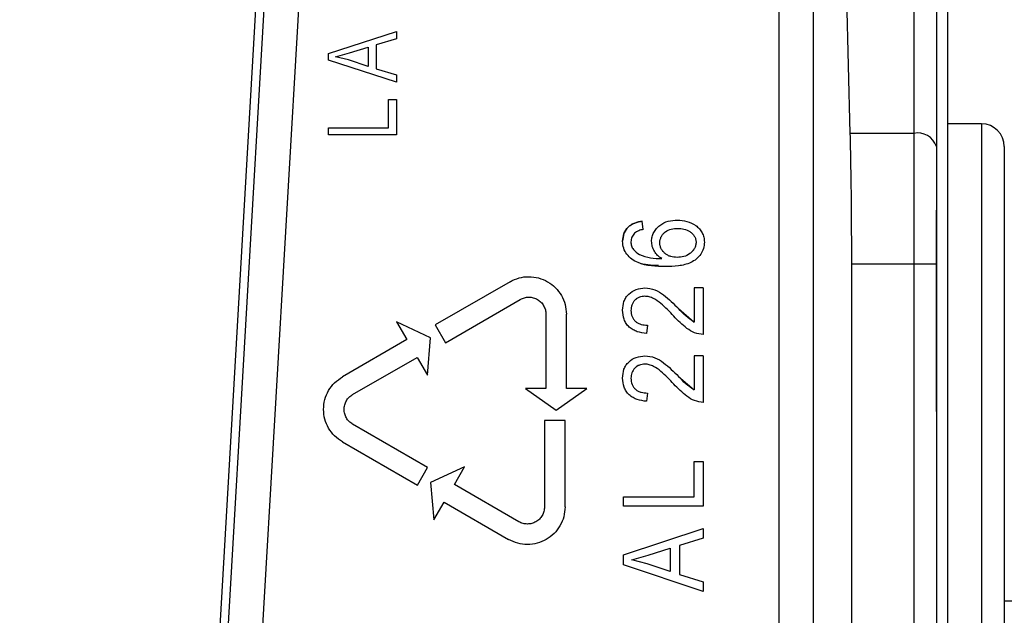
# Model space of a CAD drawing. Header units: inches. Extents: x 144.9 to 238.4, y 214.8 to 247.7.
# Tile 116 of 256: x 152.8162 to 152.9226, y 244.7195 to 244.7839. Entities that reach past the tile are written whole.
import ezdxf

# ---------------------------------------------------------------- set-up
doc = ezdxf.new("R2010")
doc.units = ezdxf.units.IN
doc.header["$LTSCALE"] = 0.25
doc.header["$MEASUREMENT"] = 0
doc.layers.add('ANNOTATIONS', color=1, linetype='Continuous')
doc.layers.add('MOTOR LH', color=7, linetype='Continuous')
doc.styles.add('ARIAL', font='arial.ttf', dxfattribs={"height": 0.09375})
doc.dimstyles.new('STANDARD$0', dxfattribs={"dimtxt": 0.09375, "dimasz": 0.09375, "dimexe": 0.03125, "dimexo": 0.046875, "dimgap": 0.09, "dimtad": 0, "dimtih": 1, "dimtoh": 1, "dimdec": 4, "dimzin": 0, "dimdsep": 46, "dimtxsty": 'ARIAL', "dimcen": 0.09, "dimadec": 0, "dimazin": 0, "dimtfac": 1, "dimtdec": 4, "dimtofl": 0, "dimtmove": 0, "dimatfit": 1, "dimfxl": 1, "dimtolj": 1, "dimtzin": 0, "dimarcsym": 0})

# ---------------------------------------------------------------- blocks, each defined once
blk = doc.blocks.new('*D64')
at = {"layer": 'ANNOTATIONS', "color": 0, "lineweight": -2, "transparency": 16777216}
for p, q in [((152.282684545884, 244.7210665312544), (152.282684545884, 245.6873671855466)), ((153.423309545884, 243.5376739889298), (153.423309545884, 245.6873671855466)), ((152.376434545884, 245.6561171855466), (152.5678870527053, 245.6561171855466)), ((153.329559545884, 245.6561171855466), (153.1381070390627, 245.6561171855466))]:
    blk.add_line(p, q, dxfattribs=at)
at = {"layer": 'ANNOTATIONS', "color": 0, "transparency": 16777216}
for points in [[(152.376434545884, 245.6717421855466), (152.376434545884, 245.6404921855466), (152.282684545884, 245.6561171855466)], [(153.329559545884, 245.6717421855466), (153.329559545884, 245.6404921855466), (153.423309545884, 245.6561171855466)]]:
    blk.add_solid(points, dxfattribs=at)
at = {"layer": 'defpoints', "color": 0, "transparency": 16777216}
for p in [(152.282684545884, 245.6561171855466), (152.282684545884, 244.6741915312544), (153.423309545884, 243.4907989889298)]:
    blk.add_point(p, dxfattribs=at)
at = {"layer": 'ANNOTATIONS', "color": 0, "transparency": 16777216, "insert": (152.852997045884, 245.6561171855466), "char_height": 0.09375, "attachment_point": 5, "style": 'ARIAL'}
blk.add_mtext('\\A1;18 5/8"', dxfattribs=at)
blk = doc.blocks.new('*D66')
at = {"layer": 'ANNOTATIONS', "color": 0, "lineweight": -2, "transparency": 16777216}
for p, q in [((151.9943491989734, 244.7850832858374), (151.9943491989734, 246.0537298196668)), ((153.423309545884, 243.5376739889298), (153.423309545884, 246.0537298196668)), ((152.0880991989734, 246.0224798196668), (152.5044876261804, 246.0224798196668)), ((153.329559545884, 246.0224798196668), (152.913171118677, 246.0224798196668))]:
    blk.add_line(p, q, dxfattribs=at)
at = {"layer": 'ANNOTATIONS', "color": 0, "transparency": 16777216}
for points in [[(152.0880991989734, 246.0381048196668), (152.0880991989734, 246.0068548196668), (151.9943491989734, 246.0224798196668)], [(153.329559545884, 246.0381048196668), (153.329559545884, 246.0068548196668), (153.423309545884, 246.0224798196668)]]:
    blk.add_solid(points, dxfattribs=at)
at = {"layer": 'defpoints', "color": 0, "transparency": 16777216}
for p in [(153.423309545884, 246.0224798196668), (151.9943491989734, 244.7382082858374), (153.423309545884, 243.4907989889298)]:
    blk.add_point(p, dxfattribs=at)
at = {"layer": 'ANNOTATIONS', "color": 0, "transparency": 16777216, "insert": (152.7088293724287, 246.0224798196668), "char_height": 0.09375, "attachment_point": 5, "style": 'ARIAL'}
blk.add_mtext('\\A1;24""', dxfattribs=at)

msp = doc.modelspace()

# ---------------------------------------------------------------- linework, layer by layer
at = {"layer": 'MOTOR LH'}
for p, q in [((152.9128211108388, 244.9719277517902), (152.9128211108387, 244.3821679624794)), ((152.9164628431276, 244.8085419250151), (152.9164628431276, 244.5398411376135)), ((152.8423961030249, 244.7973217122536), (152.8352916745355, 244.6744753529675)), ((152.9019546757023, 244.7974035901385), (152.9019546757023, 244.7177341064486)), ((152.8387346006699, 244.7179473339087), (152.8432764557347, 244.7963872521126)), ((152.8469589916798, 244.7961740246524), (152.842417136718, 244.7177341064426)), ((152.8982659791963, 244.7177341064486), (152.8982659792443, 244.7961740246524)), ((152.9059712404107, 244.7715900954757), (152.9055169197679, 244.7901703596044)), ((152.91528174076, 244.788759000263), (152.9152817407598, 244.7701787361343)), ((152.8495556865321, 244.7802423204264), (152.8569375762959, 244.782601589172)), ((152.8569375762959, 244.782601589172), (152.8569375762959, 244.7818046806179)), ((152.8518415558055, 244.7802887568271), (152.8538697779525, 244.780905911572)), ((152.8538697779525, 244.780905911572), (152.8538697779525, 244.7788312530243)), ((152.8569375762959, 244.7818046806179), (152.8547325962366, 244.7811590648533)), ((152.8547325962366, 244.7811590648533), (152.8547325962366, 244.7785795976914)), ((152.8495556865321, 244.7794948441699), (152.8495556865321, 244.7802423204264)), ((152.8503241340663, 244.7798693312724), (152.8518415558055, 244.7802887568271)), ((152.8517217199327, 244.7795263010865), (152.8503241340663, 244.7798693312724)), ((152.8569375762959, 244.7771370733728), (152.8495556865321, 244.7794948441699)), ((152.8538697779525, 244.7788312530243), (152.8517217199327, 244.7795263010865)), ((152.8547325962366, 244.7785795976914), (152.8569375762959, 244.7779354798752)), ((152.8569375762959, 244.7779354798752), (152.8569375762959, 244.7771370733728)), ((152.8560747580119, 244.7721806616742), (152.8560747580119, 244.7752484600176)), ((152.8560747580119, 244.7752484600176), (152.8569375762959, 244.7752484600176)), ((152.8569375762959, 244.7752484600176), (152.8569375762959, 244.7714137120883)), ((152.9201537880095, 244.7726167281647), (152.9164628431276, 244.7726167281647)), ((152.9201537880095, 244.7726165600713), (152.9201537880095, 244.5757663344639)), ((152.8495556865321, 244.7714137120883), (152.8495556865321, 244.7721806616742)), ((152.8495556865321, 244.7721806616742), (152.8560747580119, 244.7721806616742)), ((152.8569375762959, 244.7714137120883), (152.8495556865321, 244.7714137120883)), ((152.9128211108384, 244.7715900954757), (152.9059712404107, 244.7715900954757)), ((152.8835974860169, 244.7612028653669), (152.8834856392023, 244.7620976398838)), ((152.9061266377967, 244.5909065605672), (152.9061266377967, 244.7574765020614)), ((152.9061266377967, 244.7574765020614), (152.9152817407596, 244.7574765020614)), ((152.9152817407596, 244.7574765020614), (152.9152817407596, 244.5909065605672)), ((152.8691985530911, 244.7555486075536), (152.8610952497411, 244.7508701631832)), ((152.8890779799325, 244.7548723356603), (152.8890779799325, 244.7511813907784)), ((152.8900846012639, 244.7548723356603), (152.8890779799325, 244.7548723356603)), ((152.8900846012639, 244.7548723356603), (152.8900846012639, 244.7498392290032)), ((152.8622025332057, 244.7489522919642), (152.8703058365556, 244.7536307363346)), ((152.8730740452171, 244.7520325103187), (152.8730740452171, 244.7439833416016)), ((152.8752886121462, 244.7439833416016), (152.8752886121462, 244.7520325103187)), ((152.8874055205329, 244.7526441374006), (152.8890779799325, 244.7511813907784)), ((152.8569375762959, 244.7512049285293), (152.8580448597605, 244.7492870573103)), ((152.8606128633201, 244.749491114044), (152.8569375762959, 244.7512049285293)), ((152.8610952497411, 244.7508701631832), (152.8622025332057, 244.7489522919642)), ((152.8840448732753, 244.7508458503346), (152.8839330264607, 244.7499510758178)), ((152.8580448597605, 244.7492870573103), (152.8510740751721, 244.7452624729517)), ((152.8602594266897, 244.7454513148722), (152.8606128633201, 244.749491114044)), ((152.8521813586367, 244.7433446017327), (152.8591521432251, 244.7473691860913)), ((152.8591521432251, 244.7473691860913), (152.8602594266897, 244.7454513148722)), ((152.8890779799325, 244.7475351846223), (152.8890779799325, 244.7438442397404)), ((152.8900846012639, 244.7475351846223), (152.8890779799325, 244.7475351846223)), ((152.8900846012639, 244.7475351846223), (152.8900846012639, 244.7425020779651)), ((152.8874055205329, 244.7453069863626), (152.8890779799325, 244.7438442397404)), ((152.8708594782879, 244.7439833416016), (152.8741813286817, 244.7416573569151)), ((152.8730740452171, 244.7439833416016), (152.8708594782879, 244.7439833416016)), ((152.8741813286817, 244.7416573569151), (152.8775031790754, 244.7439833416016)), ((152.8775031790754, 244.7439833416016), (152.8752886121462, 244.7439833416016)), ((152.8840448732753, 244.7435086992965), (152.8839330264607, 244.7426139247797)), ((152.8729198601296, 244.7405500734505), (152.8729198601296, 244.7311931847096)), ((152.8751344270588, 244.7405500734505), (152.8729198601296, 244.7405500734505)), ((152.8751344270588, 244.7311931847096), (152.8751344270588, 244.7405500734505)), ((152.8602846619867, 244.7354697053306), (152.8521813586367, 244.740148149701)), ((152.8510740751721, 244.738230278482), (152.859177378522, 244.7335518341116)), ((152.8890779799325, 244.7323016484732), (152.8890779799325, 244.7361044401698)), ((152.8890779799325, 244.7361044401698), (152.8900846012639, 244.7361044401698)), ((152.8900846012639, 244.7361044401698), (152.8900846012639, 244.7312950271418)), ((152.8591773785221, 244.7335518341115), (152.8602846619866, 244.7354697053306)), ((152.8642881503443, 244.7355374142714), (152.8606128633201, 244.7338235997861)), ((152.8631808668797, 244.7336195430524), (152.8642881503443, 244.7355374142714)), ((152.8606128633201, 244.7338235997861), (152.8609662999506, 244.7297838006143)), ((152.8701516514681, 244.7295949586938), (152.8631808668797, 244.7336195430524)), ((152.8814723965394, 244.7312950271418), (152.8814723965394, 244.7323016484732)), ((152.8814723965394, 244.7323016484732), (152.8890779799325, 244.7323016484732)), ((152.8609662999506, 244.7297838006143), (152.8620735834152, 244.7317016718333)), ((152.8620735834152, 244.7317016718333), (152.8690443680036, 244.7276770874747)), ((152.8900846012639, 244.7312950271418), (152.8814723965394, 244.7312950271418)), ((152.8814723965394, 244.7260130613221), (152.8900846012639, 244.7288791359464)), ((152.8900846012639, 244.7288791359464), (152.8900846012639, 244.7278270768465)), ((152.8900846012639, 244.7278270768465), (152.8875121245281, 244.7270406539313)), ((152.8841392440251, 244.725979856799), (152.8865055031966, 244.7267313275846)), ((152.8865055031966, 244.7267313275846), (152.8865055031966, 244.7242060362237)), ((152.8875121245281, 244.7270406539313), (152.8875121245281, 244.7238984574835)), ((152.8814723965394, 244.7249190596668), (152.8814723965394, 244.7260130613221)), ((152.8823689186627, 244.7254678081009), (152.8841392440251, 244.725979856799)), ((152.8839994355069, 244.7250518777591), (152.8823689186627, 244.7254678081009)), ((152.8900846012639, 244.7220564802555), (152.8814723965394, 244.7249190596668)), ((152.8865055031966, 244.7242060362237), (152.8839994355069, 244.7250518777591)), ((152.8875121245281, 244.7238984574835), (152.8900846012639, 244.7231120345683)), ((152.8900846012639, 244.7231120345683), (152.8900846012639, 244.7220564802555)), ((153.0420595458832, 244.7210040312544), (152.9226144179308, 244.7210040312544))]:
    msp.add_line(p, q, dxfattribs=at)
for centre, radius, start, end in [((152.9201537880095, 244.7701560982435), 0.002460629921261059, 7.016709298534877e-15, 90), ((152.9132338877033, 244.7694590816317), 0.00217062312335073, 19.36244491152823, 100.9624221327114)]:
    msp.add_arc(centre, radius, start, end, dxfattribs=at)
for points, knots in [([(152.9061266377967, 244.7574765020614), (152.9061197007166, 244.7600001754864), (152.9061058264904, 244.7650475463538), (152.9060161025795, 244.7694092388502), (152.9059712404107, 244.7715900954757)], [0, 0, 0, 0, 0.4999976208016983, 1, 1, 1, 1]), ([(152.9226144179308, 244.7701560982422), (152.9226144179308, 244.7700184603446), (152.9226144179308, 244.7697389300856), (152.9226144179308, 244.7674351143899), (152.9226144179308, 244.7639475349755), (152.9226144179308, 244.7595467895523), (152.9226144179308, 244.7546149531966), (152.9226144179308, 244.7488117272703), (152.9226144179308, 244.7421686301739), (152.9226144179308, 244.7348076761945), (152.9226144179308, 244.7268528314), (152.9226144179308, 244.7184113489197), (152.9226144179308, 244.7087543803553), (152.9226144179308, 244.6978921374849), (152.9226144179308, 244.6860157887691), (152.9226144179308, 244.6741919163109), (152.9226144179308, 244.6623680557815), (152.9226144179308, 244.6504916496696), (152.9226144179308, 244.6396294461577), (152.9226144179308, 244.6299721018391), (152.9226144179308, 244.6215309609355), (152.9226144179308, 244.6135757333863), (152.9226144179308, 244.6062150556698), (152.9226144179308, 244.5995716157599), (152.9226144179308, 244.59376858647), (152.9226144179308, 244.5888364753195), (152.9226144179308, 244.5844358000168), (152.9226144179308, 244.5809481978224), (152.9226144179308, 244.5786440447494), (152.9226144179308, 244.5783645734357), (152.9226144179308, 244.5782269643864)], [0, 0, 0, 0, 0.03881583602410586, 0.07883149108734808, 0.1199756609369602, 0.1521373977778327, 0.1843034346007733, 0.2171495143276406, 0.2499999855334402, 0.2828460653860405, 0.3156965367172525, 0.3478582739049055, 0.3800243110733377, 0.4211646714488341, 0.4611831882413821, 0.4999999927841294, 0.538812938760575, 0.5788315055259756, 0.6199756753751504, 0.6521374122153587, 0.6843034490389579, 0.7171495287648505, 0.7499999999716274, 0.7828460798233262, 0.8156965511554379, 0.8478582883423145, 0.880024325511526, 0.9211646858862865, 0.9611822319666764, 0.9999999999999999, 0.9999999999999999, 0.9999999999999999, 0.9999999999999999]), ([(152.9152817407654, 244.741514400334), (152.9152817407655, 244.7460581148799), (152.9152817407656, 244.7536981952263), (152.9152817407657, 244.7605127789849), (152.9152817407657, 244.7632745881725)], [0, 0, 0, 0, 0.5947207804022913, 1, 1, 1, 1]), ([(152.8834856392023, 244.7620976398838), (152.8832080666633, 244.7620477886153), (152.8827882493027, 244.7619723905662), (152.8822840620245, 244.761716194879), (152.8819515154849, 244.7614516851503), (152.8816849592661, 244.7611271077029), (152.881422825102, 244.7606242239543), (152.8813854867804, 244.7602020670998), (152.8813605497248, 244.7599201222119)], [0, 0, 0, 0, 0.249991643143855, 0.3781023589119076, 0.5003632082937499, 0.6267372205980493, 0.7507098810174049, 1, 1, 1, 1]), ([(152.8813605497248, 244.7599201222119), (152.8813854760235, 244.7602020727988), (152.8814227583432, 244.7606237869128), (152.8816847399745, 244.7611266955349), (152.8819508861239, 244.7614510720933), (152.8822836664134, 244.761715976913), (152.8827878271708, 244.761972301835), (152.8832080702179, 244.7620477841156), (152.8834856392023, 244.7620976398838)], [0, 0, 0, 0, 0.2492903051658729, 0.3728640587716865, 0.4996353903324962, 0.621509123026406, 0.7500081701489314, 1, 1, 1, 1]), ([(152.8844922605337, 244.7599183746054), (152.8844950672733, 244.7600021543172), (152.8845006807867, 244.7601697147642), (152.8845620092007, 244.7604996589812), (152.8847144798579, 244.7608941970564), (152.885010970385, 244.7613039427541), (152.8854942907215, 244.7617678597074), (152.8862686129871, 244.7621506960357), (152.8869388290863, 244.7621898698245), (152.887274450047, 244.7622094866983)], [0, 0, 0, 0, 0.06266691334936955, 0.1253345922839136, 0.2504147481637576, 0.3755564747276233, 0.5007751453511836, 0.7500055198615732, 1, 1, 1, 1]), ([(152.887274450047, 244.7622094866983), (152.887625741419, 244.762184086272), (152.8883277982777, 244.7621333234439), (152.889136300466, 244.761744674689), (152.8896741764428, 244.7612900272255), (152.8899729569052, 244.7608509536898), (152.8901625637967, 244.76035255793), (152.8901851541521, 244.7600013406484), (152.8901964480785, 244.7598257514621)], [0, 0, 0, 0, 0.2499656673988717, 0.4995571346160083, 0.6243117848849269, 0.7497392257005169, 0.8748834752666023, 0.9999999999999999, 0.9999999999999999, 0.9999999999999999, 0.9999999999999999]), ([(152.887274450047, 244.7622094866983), (152.887625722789, 244.762184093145), (152.8883277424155, 244.7621333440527), (152.8891361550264, 244.7617447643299), (152.8896736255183, 244.7612903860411), (152.8899743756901, 244.7608513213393), (152.8901264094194, 244.7604352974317), (152.8901875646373, 244.7600890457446), (152.89019348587, 244.7599135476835), (152.8901964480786, 244.7598257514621)], [0, 0, 0, 0, 0.2499138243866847, 0.4994535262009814, 0.6239337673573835, 0.7495886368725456, 0.8747069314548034, 0.9373197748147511, 1, 1, 1, 1]), ([(152.8826625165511, 244.760793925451), (152.8825444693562, 244.7606599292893), (152.8823084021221, 244.7603919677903), (152.8822730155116, 244.760036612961), (152.8822553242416, 244.7598589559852)], [0, 0, 0, 0, 0.5000575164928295, 0.9999999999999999, 0.9999999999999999, 0.9999999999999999, 0.9999999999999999]), ([(152.8835974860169, 244.7612028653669), (152.8834278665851, 244.7611653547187), (152.8830893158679, 244.7610904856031), (152.8828045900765, 244.7608926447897), (152.8826625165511, 244.760793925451)], [0, 0, 0, 0, 0.5010163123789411, 1, 1, 1, 1]), ([(152.8853870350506, 244.7597645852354), (152.8853938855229, 244.7598800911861), (152.8854075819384, 244.7601110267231), (152.8855347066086, 244.7604378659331), (152.8857315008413, 244.7607247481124), (152.8860720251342, 244.7610382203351), (152.8866138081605, 244.7612809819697), (152.8870749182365, 244.7613034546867), (152.8873059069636, 244.7613147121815)], [0, 0, 0, 0, 0.12516748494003, 0.2502522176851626, 0.3754602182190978, 0.5006310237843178, 0.7498458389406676, 1, 1, 1, 1]), ([(152.8853870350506, 244.7597645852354), (152.8853938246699, 244.7598801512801), (152.8854073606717, 244.7601105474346), (152.8855354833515, 244.7604360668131), (152.8857296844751, 244.7607246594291), (152.8860719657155, 244.7610374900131), (152.8866136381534, 244.7612811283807), (152.8870748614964, 244.7613035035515), (152.8873059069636, 244.7613147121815)], [0, 0, 0, 0, 0.1251860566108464, 0.2495749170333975, 0.374756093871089, 0.5006181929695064, 0.7498394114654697, 1, 1, 1, 1]), ([(152.8873059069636, 244.7613147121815), (152.8875363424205, 244.7613036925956), (152.8879965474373, 244.7612816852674), (152.8885421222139, 244.7610565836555), (152.8888957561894, 244.7607580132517), (152.8891178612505, 244.7604920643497), (152.8892736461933, 244.7601753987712), (152.8892923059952, 244.7599461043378), (152.8893016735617, 244.7598309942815)], [0, 0, 0, 0, 0.2501832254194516, 0.499643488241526, 0.6236734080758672, 0.7514511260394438, 0.8752238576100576, 1, 1, 1, 1]), ([(152.8873059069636, 244.7613147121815), (152.8875364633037, 244.7613038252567), (152.8879969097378, 244.7612820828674), (152.8885421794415, 244.7610548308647), (152.8888985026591, 244.760759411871), (152.8891178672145, 244.7604907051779), (152.8892737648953, 244.760175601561), (152.8892923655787, 244.759945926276), (152.8893016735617, 244.7598309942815)], [0, 0, 0, 0, 0.2501502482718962, 0.4995776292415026, 0.6249654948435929, 0.7511401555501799, 0.8754678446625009, 1, 1, 1, 1]), ([(152.8860004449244, 244.7571763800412), (152.8849742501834, 244.7572016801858), (152.8836861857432, 244.7572334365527), (152.8823456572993, 244.7579611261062), (152.881801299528, 244.7584918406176), (152.8814231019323, 244.7591623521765), (152.8813814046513, 244.7596674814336), (152.8813605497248, 244.7599201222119)], [0, 0, 0, 0, 0.4993236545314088, 0.6267436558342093, 0.7498562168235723, 0.874890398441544, 1, 1, 1, 1]), ([(152.8852327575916, 244.7572904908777), (152.8844731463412, 244.7573145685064), (152.8834526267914, 244.7573469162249), (152.8823465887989, 244.7579626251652), (152.8818013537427, 244.7584909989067), (152.8814231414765, 244.7591624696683), (152.8813814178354, 244.7596675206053), (152.8813605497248, 244.7599201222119)], [0, 0, 0, 0, 0.4251920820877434, 0.5712353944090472, 0.7128169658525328, 0.8563651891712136, 1, 1, 1, 1]), ([(152.8822553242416, 244.7598589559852), (152.8822578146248, 244.7597859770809), (152.8822627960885, 244.7596399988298), (152.8823361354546, 244.7593572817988), (152.8825752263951, 244.7588954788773), (152.8829486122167, 244.7586545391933), (152.8831972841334, 244.7584940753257)], [0, 0, 0, 0, 0.1255293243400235, 0.2510938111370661, 0.5012345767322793, 1, 1, 1, 1]), ([(152.8822553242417, 244.7598589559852), (152.8822681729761, 244.7597133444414), (152.8822938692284, 244.7594221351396), (152.8825797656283, 244.7588960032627), (152.8829504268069, 244.75865474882), (152.8831972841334, 244.7584940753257)], [0, 0, 0, 0, 0.2503971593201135, 0.5007706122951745, 1, 1, 1, 1]), ([(152.8855984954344, 244.7580466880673), (152.8855185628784, 244.7580978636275), (152.8853587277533, 244.7582001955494), (152.8850705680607, 244.7584480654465), (152.8847732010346, 244.7588214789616), (152.8845368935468, 244.7593491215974), (152.8845071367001, 244.7597286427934), (152.8844922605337, 244.7599183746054)], [0, 0, 0, 0, 0.1252318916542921, 0.2504168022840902, 0.5002925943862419, 0.7501841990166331, 1, 1, 1, 1]), ([(152.8872412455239, 244.7581830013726), (152.8870136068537, 244.7581968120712), (152.8866691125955, 244.7582177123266), (152.8862447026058, 244.7583881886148), (152.8859586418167, 244.7585773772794), (152.8857185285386, 244.7588190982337), (152.8855302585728, 244.759103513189), (152.8854081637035, 244.7594245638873), (152.8853941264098, 244.7596504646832), (152.8853870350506, 244.7597645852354)], [0, 0, 0, 0, 0.249678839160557, 0.3778484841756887, 0.49984070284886, 0.6261787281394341, 0.7512789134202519, 0.8743510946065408, 1, 1, 1, 1]), ([(152.8861065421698, 244.7584927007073), (152.8860597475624, 244.7585218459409), (152.8859147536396, 244.7586121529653), (152.885718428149, 244.7588216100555), (152.8855292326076, 244.7591057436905), (152.8854077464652, 244.7594263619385), (152.8853939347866, 244.7596519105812), (152.8853870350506, 244.7597645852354)], [0, 0, 0, 0, 0.108309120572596, 0.3355977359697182, 0.5571443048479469, 0.7787678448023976, 1, 1, 1, 1]), ([(152.8901964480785, 244.7598257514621), (152.8901788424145, 244.7595926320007), (152.8901436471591, 244.7591266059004), (152.889823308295, 244.7584899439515), (152.8893430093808, 244.7579766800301), (152.8885458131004, 244.7574824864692), (152.8873924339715, 244.7572166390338), (152.8864648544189, 244.7571898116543), (152.8860004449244, 244.7571763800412)], [0, 0, 0, 0, 0.1249385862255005, 0.2497631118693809, 0.3747705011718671, 0.4997674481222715, 0.7495495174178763, 1, 1, 1, 1]), ([(152.8893016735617, 244.7598309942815), (152.8892932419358, 244.7597084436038), (152.8892763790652, 244.7594633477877), (152.889126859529, 244.7591229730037), (152.8889069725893, 244.7588274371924), (152.8885445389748, 244.7584975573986), (152.8879759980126, 244.7582254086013), (152.8874863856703, 244.7581971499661), (152.8872412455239, 244.7581830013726)], [0, 0, 0, 0, 0.1250852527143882, 0.2501648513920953, 0.3742338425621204, 0.500603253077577, 0.749960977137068, 0.9999999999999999, 0.9999999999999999, 0.9999999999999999, 0.9999999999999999]), ([(152.8893016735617, 244.7598309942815), (152.8892931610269, 244.7597081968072), (152.889276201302, 244.759463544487), (152.8891275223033, 244.7591213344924), (152.8889048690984, 244.758828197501), (152.8885442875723, 244.7584961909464), (152.8879757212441, 244.7582256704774), (152.8874862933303, 244.7581972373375), (152.8872412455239, 244.7581830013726)], [0, 0, 0, 0, 0.1253838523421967, 0.2498052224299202, 0.3754578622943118, 0.5005910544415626, 0.7499548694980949, 1, 1, 1, 1]), ([(152.8831972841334, 244.7584940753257), (152.8835839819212, 244.758351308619), (152.8843588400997, 244.7580652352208), (152.8851847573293, 244.7580528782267), (152.8855984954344, 244.7580466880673)], [0, 0, 0, 0, 0.4990562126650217, 1, 1, 1, 1]), ([(152.8813605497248, 244.7524728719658), (152.8813827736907, 244.7527932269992), (152.8814163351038, 244.7532770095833), (152.88170328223, 244.7538558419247), (152.8821240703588, 244.7543358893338), (152.8828189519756, 244.7547739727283), (152.8834560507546, 244.7548395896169), (152.8837739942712, 244.7548723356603)], [0, 0, 0, 0, 0.2499388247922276, 0.3774438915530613, 0.5004752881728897, 0.7507126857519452, 1, 1, 1, 1]), ([(152.8813605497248, 244.7524728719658), (152.8813827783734, 244.7527932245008), (152.8814163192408, 244.7532766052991), (152.881703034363, 244.7538555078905), (152.8821237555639, 244.7543356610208), (152.8828188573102, 244.7547742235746), (152.8834560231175, 244.7548396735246), (152.8837739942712, 244.7548723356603)], [0, 0, 0, 0, 0.2499345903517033, 0.3771269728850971, 0.5004677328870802, 0.7507134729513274, 1, 1, 1, 1]), ([(152.8837739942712, 244.7548723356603), (152.8841400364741, 244.7548320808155), (152.8848730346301, 244.7547514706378), (152.8861196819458, 244.7539320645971), (152.8868909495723, 244.7531595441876), (152.8874055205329, 244.7526441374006)], [0, 0, 0, 0, 0.2492467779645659, 0.4991157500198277, 1, 1, 1, 1]), ([(152.8837565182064, 244.7539775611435), (152.8835551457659, 244.7539594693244), (152.8832522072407, 244.7539322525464), (152.8828954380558, 244.7537396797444), (152.8826651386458, 244.7535400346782), (152.8824807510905, 244.7533016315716), (152.882299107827, 244.7529403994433), (152.8822729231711, 244.7526409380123), (152.8822553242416, 244.7524396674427)], [0, 0, 0, 0, 0.2494567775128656, 0.3752751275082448, 0.4999304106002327, 0.6286083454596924, 0.7503845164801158, 1, 1, 1, 1]), ([(152.8837565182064, 244.7539775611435), (152.8835551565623, 244.7539594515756), (152.8832540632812, 244.7539323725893), (152.8828969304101, 244.753740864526), (152.8826677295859, 244.7535427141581), (152.8824818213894, 244.7533033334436), (152.8822993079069, 244.7529423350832), (152.882272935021, 244.7526409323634), (152.8822553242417, 244.7524396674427)], [0, 0, 0, 0, 0.2494547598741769, 0.3730062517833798, 0.4999343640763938, 0.6261932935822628, 0.7503865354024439, 1, 1, 1, 1]), ([(152.8868882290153, 244.7518175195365), (152.8864467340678, 244.7522978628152), (152.8857849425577, 244.7530178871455), (152.884850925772, 244.7536813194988), (152.8842443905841, 244.7539340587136), (152.883919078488, 244.7539630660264), (152.8837565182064, 244.7539775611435)], [0, 0, 0, 0, 0.5004254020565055, 0.7501270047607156, 0.8751370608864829, 1, 1, 1, 1]), ([(152.8839330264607, 244.7499510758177), (152.8835976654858, 244.7499943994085), (152.8830944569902, 244.7500594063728), (152.8824776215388, 244.7503378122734), (152.8820633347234, 244.7506324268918), (152.8817394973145, 244.7510236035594), (152.8814237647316, 244.751625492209), (152.881385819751, 244.7521341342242), (152.8813605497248, 244.7524728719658)], [0, 0, 0, 0, 0.2500950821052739, 0.3752671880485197, 0.5003657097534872, 0.6254622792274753, 0.7505710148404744, 1, 1, 1, 1]), ([(152.8822553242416, 244.7524396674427), (152.8822764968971, 244.752212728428), (152.882308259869, 244.7518722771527), (152.8825372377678, 244.751477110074), (152.8827667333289, 244.7512300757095), (152.8830508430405, 244.7510410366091), (152.8834751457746, 244.750876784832), (152.8838183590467, 244.750858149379), (152.8840448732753, 244.7508458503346)], [0, 0, 0, 0, 0.2491825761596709, 0.3738208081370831, 0.4995935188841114, 0.6211184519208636, 0.7499453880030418, 1, 1, 1, 1]), ([(152.8890779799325, 244.7511813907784), (152.888773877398, 244.7513952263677), (152.888164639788, 244.7518236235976), (152.8876588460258, 244.7523703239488), (152.8874055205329, 244.7526441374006)], [0, 0, 0, 0, 0.4991525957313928, 1, 1, 1, 1]), ([(152.8900846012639, 244.7498392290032), (152.8897642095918, 244.7498824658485), (152.8891218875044, 244.7499691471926), (152.8880048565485, 244.7506576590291), (152.8873349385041, 244.751353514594), (152.8868882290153, 244.7518175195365)], [0, 0, 0, 0, 0.2490210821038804, 0.4992381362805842, 1, 1, 1, 1]), ([(152.8813605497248, 244.7451357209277), (152.8813827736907, 244.7454560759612), (152.8814163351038, 244.7459398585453), (152.88170328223, 244.7465186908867), (152.8821240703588, 244.7469987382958), (152.8828189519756, 244.7474368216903), (152.8834560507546, 244.7475024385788), (152.8837739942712, 244.7475351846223)], [0, 0, 0, 0, 0.2499388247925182, 0.3774438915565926, 0.5004752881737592, 0.7507126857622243, 1, 1, 1, 1]), ([(152.8813605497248, 244.7451357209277), (152.8813827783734, 244.7454560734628), (152.8814163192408, 244.7459394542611), (152.881703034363, 244.7465183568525), (152.8821237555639, 244.7469985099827), (152.8828188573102, 244.7474370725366), (152.8834560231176, 244.7475025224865), (152.8837739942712, 244.7475351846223)], [0, 0, 0, 0, 0.2499345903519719, 0.3771269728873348, 0.500467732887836, 0.7507134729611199, 0.9999999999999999, 0.9999999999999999, 0.9999999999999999, 0.9999999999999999]), ([(152.8837739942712, 244.7475351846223), (152.8841400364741, 244.7474949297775), (152.8848730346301, 244.7474143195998), (152.8861196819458, 244.7465949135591), (152.8868909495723, 244.7458223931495), (152.8874055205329, 244.7453069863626)], [0, 0, 0, 0, 0.2492467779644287, 0.49911575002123, 1, 1, 1, 1]), ([(152.8837565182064, 244.7466404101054), (152.8835551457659, 244.7466223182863), (152.8832522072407, 244.7465951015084), (152.8828954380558, 244.7464025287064), (152.8826651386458, 244.7462028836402), (152.8824807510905, 244.7459644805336), (152.882299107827, 244.7456032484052), (152.8822729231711, 244.7453037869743), (152.8822553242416, 244.7451025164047)], [0, 0, 0, 0, 0.249456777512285, 0.3752751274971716, 0.4999304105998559, 0.6286083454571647, 0.7503845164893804, 1, 1, 1, 1]), ([(152.8837565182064, 244.7466404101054), (152.8835551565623, 244.7466223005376), (152.8832540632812, 244.7465952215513), (152.8828969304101, 244.746403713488), (152.8826677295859, 244.74620556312), (152.8824818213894, 244.7459661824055), (152.8822993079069, 244.7456051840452), (152.882272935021, 244.7453037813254), (152.8822553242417, 244.7451025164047)], [0, 0, 0, 0, 0.2494547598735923, 0.3730062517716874, 0.4999343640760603, 0.6261932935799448, 0.750386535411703, 1, 1, 1, 1]), ([(152.8868882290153, 244.7444803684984), (152.8864467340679, 244.7449607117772), (152.8857849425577, 244.7456807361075), (152.884850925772, 244.7463441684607), (152.8842443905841, 244.7465969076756), (152.883919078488, 244.7466259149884), (152.8837565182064, 244.7466404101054)], [0, 0, 0, 0, 0.5004254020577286, 0.7501270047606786, 0.8751370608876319, 1, 1, 1, 1]), ([(152.8839330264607, 244.7426139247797), (152.8835976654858, 244.7426572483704), (152.8830944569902, 244.7427222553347), (152.8824776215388, 244.7430006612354), (152.8820633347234, 244.7432952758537), (152.8817394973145, 244.7436864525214), (152.8814237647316, 244.744288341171), (152.881385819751, 244.7447969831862), (152.8813605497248, 244.7451357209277)], [0, 0, 0, 0, 0.2500950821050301, 0.3752671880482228, 0.5003657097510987, 0.6254622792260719, 0.7505710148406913, 1, 1, 1, 1]), ([(152.8822553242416, 244.7451025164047), (152.8822764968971, 244.74487557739), (152.882308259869, 244.7445351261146), (152.8825372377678, 244.744139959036), (152.8827667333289, 244.7438929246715), (152.8830508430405, 244.743703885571), (152.8834751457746, 244.743539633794), (152.8838183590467, 244.743520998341), (152.8840448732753, 244.7435086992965)], [0, 0, 0, 0, 0.2491825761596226, 0.3738208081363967, 0.499593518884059, 0.6211184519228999, 0.7499453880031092, 1, 1, 1, 1]), ([(152.8890779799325, 244.7438442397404), (152.888773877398, 244.7440580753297), (152.888164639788, 244.7444864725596), (152.8876588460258, 244.7450331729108), (152.8874055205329, 244.7453069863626)], [0, 0, 0, 0, 0.4991525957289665, 1, 1, 1, 1]), ([(152.8900846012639, 244.7425020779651), (152.8897642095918, 244.7425453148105), (152.8891218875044, 244.7426319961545), (152.8880048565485, 244.7433205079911), (152.8873349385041, 244.744016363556), (152.8868882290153, 244.7444803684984)], [0, 0, 0, 0, 0.2490210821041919, 0.4992381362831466, 1, 1, 1, 1])]:
    msp.add_open_spline(points, degree=3, knots=knots, dxfattribs=at)
for points in [[(152.9152817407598, 244.7701787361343), (152.9152817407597, 244.7682158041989), (152.9152817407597, 244.764289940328), (152.9152817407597, 244.7597476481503), (152.9152817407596, 244.7574765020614)], [(152.8691985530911, 244.7555486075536), (152.8695188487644, 244.7557024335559), (152.870159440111, 244.7560100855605), (152.8712302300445, 244.7561362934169), (152.8722910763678, 244.7560000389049), (152.8732817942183, 244.7555887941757), (152.8741333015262, 244.7549364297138), (152.8747817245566, 244.7540858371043), (152.8752078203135, 244.7530954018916), (152.8752616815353, 244.7523868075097), (152.8752886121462, 244.7520325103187)], [(152.8703058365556, 244.7536307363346), (152.8704514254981, 244.7537006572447), (152.8707426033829, 244.753840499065), (152.8712293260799, 244.7538978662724), (152.8717115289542, 244.7538359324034), (152.8721618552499, 244.753649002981), (152.8725489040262, 244.7533524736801), (152.8728436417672, 244.7529658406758), (152.8730373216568, 244.7525156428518), (152.8730618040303, 244.7521935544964), (152.8730740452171, 244.7520325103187)], [(152.8510740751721, 244.738230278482), (152.8507807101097, 244.7384307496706), (152.8501939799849, 244.738831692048), (152.8495492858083, 244.7396959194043), (152.8491368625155, 244.7406827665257), (152.8489976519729, 244.7417463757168), (152.8491368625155, 244.742809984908), (152.8495492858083, 244.7437968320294), (152.8501939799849, 244.7446610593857), (152.8507807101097, 244.7450620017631), (152.8510740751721, 244.7452624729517)], [(152.8521813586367, 244.740148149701), (152.8520480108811, 244.7402392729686), (152.8517813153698, 244.7404215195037), (152.8514882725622, 244.7408143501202), (152.8513008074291, 244.7412629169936), (152.8512375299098, 244.7417463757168), (152.8513008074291, 244.7422298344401), (152.8514882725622, 244.7426784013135), (152.8517813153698, 244.74307123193), (152.852048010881, 244.7432534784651), (152.8521813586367, 244.7433446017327)], [(152.8751344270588, 244.7311931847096), (152.8751074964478, 244.7308388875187), (152.875053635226, 244.7301302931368), (152.8746275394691, 244.7291398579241), (152.8739791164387, 244.7282892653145), (152.8731276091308, 244.7276369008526), (152.8721368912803, 244.7272256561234), (152.871076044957, 244.7270894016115), (152.8700052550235, 244.7272156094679), (152.8693646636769, 244.7275232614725), (152.8690443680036, 244.7276770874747)], [(152.8729198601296, 244.7311931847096), (152.8729076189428, 244.7310321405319), (152.8728831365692, 244.7307100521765), (152.8726894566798, 244.7302598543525), (152.8723947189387, 244.7298732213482), (152.8720076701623, 244.7295766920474), (152.8715573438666, 244.729389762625), (152.8710751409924, 244.7293278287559), (152.8705884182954, 244.7293851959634), (152.8702972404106, 244.7295250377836), (152.8701516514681, 244.7295949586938)]]:
    msp.add_open_spline(points, degree=3, dxfattribs=at)

# ---------------------------------------------------------------- dimensions: what is measured, and where the dimension line sits
at = {"layer": 'ANNOTATIONS'}
for base, p1, p2, text, picture, middle in [((153.423309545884, 246.0224798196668), (151.9943491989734, 244.7382082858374), (153.423309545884, 243.4907989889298), '24""', '*D66', (152.7088293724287, 246.0224798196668)), ((152.282684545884, 245.6561171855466), (153.423309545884, 243.4907989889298), (152.282684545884, 244.6741915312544), '18 5/8"', '*D64', (152.852997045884, 245.6561171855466))]:
    dim = msp.add_linear_dim(base=base, p1=p1, p2=p2, text=text, dimstyle='STANDARD$0', dxfattribs=at)
    dim.commit()
    dim.dimension.update_dxf_attribs({"geometry": picture, "text_midpoint": middle, "dimtype": 160})

doc.saveas('drawing.dxf')
